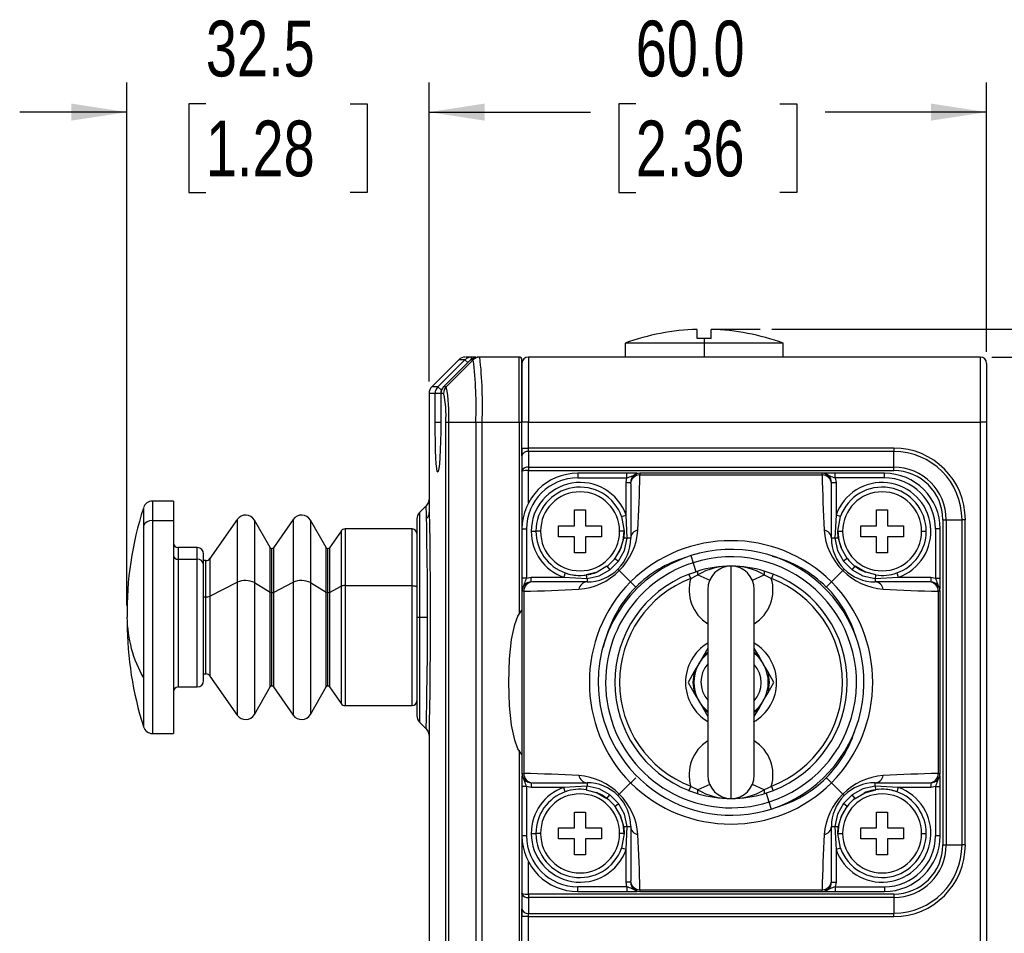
# Model space of a CAD drawing. Header units: millimetres. Extents: x 0 to 864, y 0 to 559.
# Tile 8 of 12: x 448 to 554, y 345 to 443. Entities that reach past the tile are written whole.
import ezdxf

# ---------------------------------------------------------------- set-up
doc = ezdxf.new("R2010")
doc.units = ezdxf.units.MM
doc.layers.add('DIMENSIONS', color=140, linetype='Continuous')
doc.styles.add('SLDTEXTSTYLE0', font='TXT', dxfattribs={"width": 0.75})
doc.dimstyles.new('SLDDIMSTYLE2', dxfattribs={"dimtxt": 6, "dimasz": 6, "dimexe": 0, "dimexo": 0.0625, "dimgap": 1.5, "dimtad": 0, "dimtih": 1, "dimtoh": 1, "dimdec": 1, "dimrnd": 1e-09, "dimzin": 4, "dimdsep": 46, "dimtxsty": 'SLDTEXTSTYLE0', "dimsah": 1, "dimcen": 0.09, "dimadec": 0, "dimazin": 1, "dimtfac": 1, "dimtdec": 1, "dimtofl": 0, "dimtmove": 0, "dimatfit": 3, "dimfxl": 0, "dimfrac": 2, "dimtolj": 1, "dimtzin": 12, "dimarcsym": 0})
doc.dimstyles.new('SLDDIMSTYLE3', dxfattribs={"dimtxt": 6, "dimasz": 6, "dimexe": 0, "dimexo": 0.0625, "dimgap": 1.5, "dimtad": 0, "dimtih": 1, "dimtoh": 1, "dimdec": 1, "dimrnd": 1e-09, "dimzin": 12, "dimdsep": 46, "dimtxsty": 'SLDTEXTSTYLE0', "dimsah": 1, "dimcen": 0.09, "dimadec": 0, "dimazin": 3, "dimtfac": 1, "dimtdec": 1, "dimtmove": 0, "dimatfit": 0, "dimfxl": 0, "dimfrac": 2, "dimtolj": 1, "dimtzin": 12, "dimarcsym": 0})

# ---------------------------------------------------------------- blocks, each defined once
blk = doc.blocks.new('_D_6')
at = {"layer": 'DIMENSIONS'}
for p, q in [((529.31, 409.87), (631.59, 409.87)), ((628.42, 409.87), (628.42, 363.23)), ((620.66, 354.25), (618.83, 354.25)), ((618.83, 354.25), (618.83, 344.73)), ((636.18, 354.25), (638.01, 354.25)), ((638.01, 354.25), (638.01, 344.73)), ((618.83, 344.73), (620.66, 344.73)), ((638.01, 344.73), (636.18, 344.73)), ((628.42, 296.88), (628.42, 343.51)), ((552.99, 296.88), (631.59, 296.88))]:
    blk.add_line(p, q, dxfattribs=at)
for points in [[(628.42, 409.87), (627.5, 403.87), (629.34, 403.87)], [(628.42, 296.88), (629.34, 302.88), (627.5, 302.88)]]:
    blk.add_solid(points, dxfattribs=at)
at = {"layer": 'DIMENSIONS', "char_height": 6, "attachment_point": 1, "style": 'SLDTEXTSTYLE0'}
for s, insert in [('113.0', (618.44, 363.21)), ('4.45', (620.66, 352.46))]:
    blk.add_mtext(s, dxfattribs=dict(at, insert=insert))
blk = doc.blocks.new('_D_9')
at = {"layer": 'DIMENSIONS'}
for p, q in [((552.99, 406.88), (607.59, 406.88)), ((604.42, 406.88), (604.42, 361.74)), ((596.66, 352.76), (594.83, 352.76)), ((594.83, 352.76), (594.83, 343.24)), ((612.18, 352.76), (614.01, 352.76)), ((614.01, 352.76), (614.01, 343.24)), ((594.83, 343.24), (596.66, 343.24)), ((614.01, 343.24), (612.18, 343.24)), ((604.42, 296.88), (604.42, 342.02)), ((552.99, 296.88), (607.59, 296.88))]:
    blk.add_line(p, q, dxfattribs=at)
for points in [[(604.42, 406.88), (603.5, 400.88), (605.34, 400.88)], [(604.42, 296.88), (605.34, 302.88), (603.5, 302.88)]]:
    blk.add_solid(points, dxfattribs=at)
at = {"layer": 'DIMENSIONS', "char_height": 6, "attachment_point": 1, "style": 'SLDTEXTSTYLE0'}
for s, insert in [('110.0', (594.44, 361.71)), ('4.33', (596.66, 350.97))]:
    blk.add_mtext(s, dxfattribs=dict(at, insert=insert))
blk = doc.blocks.new('_D_10')
at = {"layer": 'DIMENSIONS'}
for p, q in [((492.42, 404.23), (492.42, 436.4)), ((552.42, 407.45), (552.42, 436.4)), ((514.66, 434.11), (512.83, 434.11)), ((512.83, 434.11), (512.83, 424.59)), ((530.17, 434.11), (532, 434.11)), ((532, 434.11), (532, 424.59)), ((492.42, 433.23), (509.78, 433.23)), ((552.42, 433.23), (535.05, 433.23)), ((512.83, 424.59), (514.66, 424.59)), ((532, 424.59), (530.17, 424.59))]:
    blk.add_line(p, q, dxfattribs=at)
for points in [[(492.42, 433.23), (498.42, 432.31), (498.42, 434.15)], [(552.42, 433.23), (546.42, 434.15), (546.42, 432.31)]]:
    blk.add_solid(points, dxfattribs=at)
at = {"layer": 'DIMENSIONS', "char_height": 6, "attachment_point": 1, "style": 'SLDTEXTSTYLE0'}
for s, insert in [('60.0', (514.66, 443.07)), ('2.36', (514.66, 432.32))]:
    blk.add_mtext(s, dxfattribs=dict(at, insert=insert))
blk = doc.blocks.new('_D_11')
at = {"layer": 'DIMENSIONS'}
for p, q in [((459.92, 380.15), (459.92, 436.4)), ((492.42, 404.23), (492.42, 436.4)), ((468.41, 434.11), (466.58, 434.11)), ((466.58, 434.11), (466.58, 424.59)), ((483.92, 434.11), (485.75, 434.11)), ((485.75, 434.11), (485.75, 424.59)), ((459.92, 433.23), (448.38, 433.23)), ((492.42, 433.23), (503.95, 433.23)), ((466.58, 424.59), (468.41, 424.59)), ((485.75, 424.59), (483.92, 424.59))]:
    blk.add_line(p, q, dxfattribs=at)
for points in [[(459.92, 433.23), (453.92, 434.15), (453.92, 432.31)], [(492.42, 433.23), (498.42, 432.31), (498.42, 434.15)]]:
    blk.add_solid(points, dxfattribs=at)
at = {"layer": 'DIMENSIONS', "char_height": 6, "attachment_point": 1, "style": 'SLDTEXTSTYLE0'}
for s, insert in [('32.5', (468.41, 443.07)), ('1.28', (468.41, 432.32))]:
    blk.add_mtext(s, dxfattribs=dict(at, insert=insert))

msp = doc.modelspace()

# ---------------------------------------------------------------- linework, layer by layer
at = {"color": 7, "linetype": 'Continuous', "lineweight": 25}
for p, q in [((521.27, 408.87), (521.27, 409.79)), ((522.77, 408.87), (522.77, 409.83)), ((513.52, 408.38), (513.52, 406.88)), ((522.02, 408.38), (513.52, 408.38)), ((522.02, 408.88), (521.27, 408.87)), ((522.02, 408.88), (522.02, 408.38)), ((522.77, 408.87), (522.02, 408.88)), ((530.52, 408.38), (522.02, 408.38)), ((522.02, 408.38), (522.02, 406.88)), ((530.52, 406.88), (530.52, 408.38)), ((497, 406.88), (496.4, 406.88)), ((497.51, 406.88), (497, 406.88)), ((497.22, 406.81), (497.61, 406.88)), ((497.89, 406.88), (497.61, 406.88)), ((502.12, 406.88), (497.89, 406.88)), ((502.12, 399.88), (502.12, 406.88)), ((503.12, 406.88), (503.12, 399.88)), ((551.72, 406.88), (503.12, 406.88)), ((551.72, 406.88), (551.72, 399.88)), ((495.62, 406.58), (492.71, 403.67)), ((493.37, 403.67), (496.29, 406.58)), ((496.9, 406.58), (493.98, 403.67)), ((494.28, 403.67), (497.18, 406.58)), ((496.9, 406.58), (497.22, 406.81)), ((497.18, 406.58), (496.9, 406.58)), ((502.42, 399.88), (502.42, 406.58)), ((502.42, 406.18), (502.42, 399.88)), ((552.42, 406.18), (552.42, 399.88)), ((494.28, 403.67), (493.98, 403.67)), ((492.42, 402.96), (492.42, 391.53)), ((493.08, 399.88), (493.08, 402.96)), ((493.69, 402.96), (493.69, 399.88)), ((493.69, 402.96), (493.69, 399.88)), ((493.99, 402.96), (493.69, 402.96)), ((494.22, 303.87), (494.22, 399.88)), ((494.54, 399.88), (497.45, 399.88)), ((494.54, 303.88), (494.54, 399.88)), ((497.45, 399.88), (497.45, 303.88)), ((497.45, 399.88), (498.13, 399.88)), ((498.13, 303.88), (498.13, 399.88)), ((498.13, 399.88), (502.12, 399.88)), ((502.12, 399.88), (502.42, 399.88)), ((503.12, 399.88), (502.42, 399.88)), ((502.42, 396.24), (502.42, 399.88)), ((503.12, 399.88), (551.72, 399.88)), ((503.12, 397.08), (503.12, 399.88)), ((552.42, 399.88), (551.72, 399.88)), ((551.72, 399.88), (551.72, 303.88)), ((552.42, 399.88), (552.42, 303.88)), ((502.42, 397.08), (503.12, 397.08)), ((502.42, 396.24), (502.42, 394.59)), ((503.12, 396.73), (503.12, 397.08)), ((542.42, 397.08), (503.12, 397.08)), ((503.12, 396.73), (503.12, 395.02)), ((542.42, 396.73), (503.12, 396.73)), ((542.42, 397.08), (542.42, 396.73)), ((542.42, 395.02), (542.42, 396.73)), ((502.42, 394.59), (502.44, 394.69)), ((502.44, 394.61), (502.42, 394.59)), ((502.42, 394.59), (502.42, 388.38)), ((503.12, 395.02), (503.12, 394.67)), ((503.12, 395.02), (542.42, 395.02)), ((503.12, 394.67), (542.42, 394.67)), ((508.42, 394.38), (508.42, 393.88)), ((513.7, 394.38), (508.42, 394.38)), ((513.7, 393.88), (513.7, 394.38)), ((514.82, 394.38), (513.7, 394.38)), ((515.12, 394.38), (515.11, 394.18)), ((534.72, 394.18), (515.11, 394.18)), ((534.72, 394.38), (515.12, 394.38)), ((534.72, 394.18), (534.72, 394.38)), ((536.13, 394.38), (534.72, 394.38)), ((536.13, 393.88), (536.13, 394.38)), ((541.42, 394.38), (536.13, 394.38)), ((541.42, 393.88), (541.42, 394.38)), ((542.42, 394.67), (542.42, 395.02)), ((508.42, 393.88), (513.7, 393.88)), ((513.62, 393.38), (513.7, 393.88)), ((513.62, 393.38), (514.12, 393.38)), ((513.62, 389.88), (513.62, 393.38)), ((514.12, 393.25), (514.12, 387.38)), ((535.72, 393.38), (536.22, 393.38)), ((535.72, 387.38), (535.72, 393.25)), ((536.13, 393.88), (536.22, 393.38)), ((541.42, 393.88), (536.13, 393.88)), ((536.22, 393.38), (536.22, 389.88)), ((464.92, 391.38), (462.65, 391.38)), ((464.92, 391.38), (464.92, 389.29)), ((492.11, 390.88), (491.41, 390.17)), ((508.07, 390.43), (509.27, 390.43)), ((508.07, 388.73), (508.07, 390.43)), ((509.27, 390.43), (509.27, 388.73)), ((513.14, 389.71), (513.62, 389.88)), ((513.74, 387.38), (513.62, 389.88)), ((536.22, 389.88), (536.09, 387.38)), ((536.69, 389.71), (536.22, 389.88)), ((540.57, 388.73), (540.57, 390.43)), ((540.57, 390.43), (541.77, 390.43)), ((541.77, 390.43), (541.77, 388.73)), ((462.65, 389.29), (464.92, 389.29)), ((464.92, 389.29), (464.92, 366.38)), ((471.78, 389.41), (468.83, 385.19)), ((475.34, 386.38), (473.64, 389.33)), ((477.81, 389.41), (475.68, 386.36)), ((481.37, 386.38), (479.66, 389.33)), ((491.12, 389.46), (491.12, 378.88)), ((513.14, 389.71), (513.42, 388.13)), ((536.42, 388.13), (536.69, 389.71)), ((547.71, 389.38), (547.71, 354.38)), ((547.71, 389.38), (548.06, 389.38)), ((548.06, 389.38), (548.06, 354.38)), ((548.06, 389.38), (549.77, 389.38)), ((549.77, 354.38), (549.77, 389.38)), ((550.12, 389.38), (549.77, 389.38)), ((550.12, 354.38), (550.12, 389.38)), ((461.69, 388.7), (461.69, 372.35)), ((482.97, 388.16), (481.7, 386.36)), ((490.62, 388.38), (483.38, 388.38)), ((502.42, 388.38), (502.92, 388.38)), ((502.42, 388.38), (502.42, 383.09)), ((502.92, 388.38), (502.92, 383.09)), ((503.42, 388.13), (503.92, 388.13)), ((506.37, 388.73), (508.07, 388.73)), ((506.37, 387.53), (506.37, 388.73)), ((509.27, 388.73), (510.97, 388.73)), ((510.97, 388.73), (510.97, 387.53)), ((513.42, 388.13), (513.37, 387.45)), ((536.46, 387.45), (536.42, 388.13)), ((538.87, 388.73), (540.57, 388.73)), ((538.87, 387.53), (538.87, 388.73)), ((541.77, 388.73), (543.47, 388.73)), ((543.47, 388.73), (543.47, 387.53)), ((546.92, 388.38), (546.92, 383.09)), ((547.42, 388.38), (546.92, 388.38)), ((547.42, 383.09), (547.42, 388.38)), ((508.07, 387.53), (506.37, 387.53)), ((508.07, 385.83), (508.07, 387.53)), ((509.27, 387.53), (509.27, 385.83)), ((510.97, 387.53), (509.27, 387.53)), ((514.12, 387.38), (513.74, 387.38)), ((536.09, 387.38), (535.72, 387.38)), ((540.57, 387.53), (538.87, 387.53)), ((540.57, 385.83), (540.57, 387.53)), ((541.77, 387.53), (541.77, 385.83)), ((543.47, 387.53), (541.77, 387.53)), ((467.47, 386.38), (465.42, 386.38)), ((468.17, 384.54), (468.17, 385.68)), ((509.27, 385.83), (508.07, 385.83)), ((541.77, 385.83), (540.57, 385.83)), ((465.42, 385.12), (467.47, 385.12)), ((468.42, 384.98), (468.17, 384.98)), ((511.88, 383.98), (512.82, 384.91)), ((512.42, 385.22), (512.82, 384.91)), ((537.41, 385.22), (537.01, 384.91)), ((537.01, 384.91), (537.95, 383.98)), ((468.17, 372.08), (468.17, 384.54)), ((507.08, 383.65), (506.92, 383.18)), ((511.57, 384.37), (511.88, 383.98)), ((512.88, 383.91), (514.1, 382.7)), ((520.39, 383.53), (521.34, 383.85)), ((520.58, 383.06), (520.39, 383.53)), ((524.92, 359.38), (524.92, 384.38)), ((529.44, 383.53), (528.49, 383.85)), ((529.44, 383.53), (529.26, 383.06)), ((536.95, 383.91), (535.73, 382.7)), ((537.95, 383.98), (538.26, 384.37)), ((542.75, 383.65), (542.91, 383.18)), ((468.83, 381.14), (471.78, 382.66)), ((473.64, 382.63), (475.34, 381.57)), ((475.68, 381.56), (477.81, 382.66)), ((479.66, 382.63), (481.37, 381.57)), ((502.92, 383.09), (502.42, 383.09)), ((502.42, 383.09), (502.42, 381.68)), ((502.92, 383.09), (503.42, 383.18)), ((503.42, 382.68), (503.42, 383.18)), ((503.42, 383.18), (506.92, 383.18)), ((509.42, 382.68), (503.54, 382.68)), ((506.92, 383.18), (509.42, 383.05)), ((509.42, 383.05), (509.42, 382.68)), ((520.58, 383.06), (521.34, 383.44)), ((521.34, 383.44), (522.62, 382.88)), ((527.21, 382.88), (528.49, 383.44)), ((528.49, 383.44), (529.26, 383.06)), ((540.42, 383.05), (542.91, 383.18)), ((540.42, 383.05), (540.42, 382.68)), ((546.29, 382.68), (540.42, 382.68)), ((542.91, 383.18), (546.42, 383.18)), ((546.42, 383.18), (546.42, 382.68)), ((546.42, 383.18), (546.92, 383.09)), ((546.92, 383.09), (547.42, 383.09)), ((547.42, 381.97), (547.42, 383.09)), ((481.7, 381.56), (482.97, 382.21)), ((483.38, 382.29), (490.62, 382.29)), ((502.42, 381.68), (502.42, 362.08)), ((502.61, 381.68), (502.42, 381.68)), ((502.61, 381.68), (502.61, 362.07)), ((522.42, 381.88), (522.42, 361.88)), ((527.42, 361.88), (527.42, 381.88)), ((547.22, 381.68), (547.22, 362.07)), ((547.42, 381.68), (547.22, 381.68)), ((547.42, 362.08), (547.42, 381.68)), ((491.12, 378.88), (491.41, 378.88)), ((491.12, 378.88), (491.12, 368.29)), ((491.41, 378.88), (492.26, 378.88)), ((522.42, 375.55), (521.94, 374.73)), ((527.89, 374.73), (527.42, 375.55)), ((521.94, 374.73), (521.45, 373.88)), ((528.38, 373.88), (527.89, 374.73)), ((520.96, 373.03), (520.3, 371.88)), ((521.45, 373.88), (520.96, 373.03)), ((528.87, 373.03), (528.38, 373.88)), ((529.53, 371.88), (528.87, 373.03)), ((468.17, 372.78), (468.42, 372.78)), ((468.83, 372.56), (471.78, 368.35)), ((520.3, 371.88), (520.96, 370.73)), ((528.87, 370.73), (529.53, 371.88)), ((465.42, 371.38), (467.47, 371.38)), ((473.64, 368.43), (475.34, 371.38)), ((475.68, 371.39), (477.81, 368.35)), ((479.66, 368.43), (481.37, 371.38)), ((481.7, 371.39), (482.97, 369.59)), ((520.96, 370.73), (521.45, 369.88)), ((521.45, 369.88), (521.94, 369.03)), ((527.89, 369.03), (528.38, 369.88)), ((528.38, 369.88), (528.87, 370.73)), ((483.38, 369.38), (490.62, 369.38)), ((521.94, 369.03), (522.42, 368.21)), ((527.42, 368.21), (527.89, 369.03)), ((491.41, 367.58), (492.11, 366.88)), ((462.65, 366.38), (464.92, 366.38)), ((492.42, 366.22), (492.42, 338.94)), ((502.42, 362.08), (502.61, 362.07)), ((502.42, 361.78), (502.42, 360.66)), ((547.22, 362.07), (547.42, 362.08)), ((547.42, 360.66), (547.42, 361.78)), ((502.92, 360.66), (502.42, 360.66)), ((502.42, 360.66), (502.42, 355.38)), ((503.42, 360.58), (502.92, 360.66)), ((502.92, 360.66), (502.92, 355.38)), ((503.42, 361.08), (503.42, 360.58)), ((506.92, 360.58), (503.42, 360.58)), ((503.54, 361.08), (509.42, 361.08)), ((509.42, 360.7), (506.92, 360.58)), ((507.08, 360.11), (506.92, 360.58)), ((509.42, 361.08), (509.42, 360.7)), ((514.1, 361.06), (512.88, 359.85)), ((520.39, 360.22), (520.58, 360.69)), ((521.34, 359.9), (520.39, 360.22)), ((521.34, 360.32), (520.58, 360.69)), ((522.62, 360.88), (521.34, 360.32)), ((528.49, 360.32), (527.21, 360.88)), ((529.26, 360.69), (528.49, 360.32)), ((529.44, 360.22), (528.49, 359.9)), ((529.26, 360.69), (529.44, 360.22)), ((535.73, 361.06), (536.95, 359.85)), ((540.42, 361.08), (546.29, 361.08)), ((540.42, 360.7), (540.42, 361.08)), ((542.91, 360.58), (540.42, 360.7)), ((542.91, 360.58), (542.75, 360.11)), ((546.42, 360.58), (542.91, 360.58)), ((546.42, 361.08), (546.42, 360.58)), ((546.92, 360.66), (546.42, 360.58)), ((546.92, 360.66), (547.42, 360.66)), ((546.92, 360.66), (546.92, 355.38)), ((547.42, 355.38), (547.42, 360.66)), ((511.57, 359.38), (511.88, 359.78)), ((512.82, 358.84), (511.88, 359.78)), ((537.95, 359.78), (537.01, 358.84)), ((538.26, 359.38), (537.95, 359.78)), ((512.42, 358.53), (512.82, 358.84)), ((537.41, 358.53), (537.01, 358.84)), ((508.07, 357.93), (509.27, 357.93)), ((508.07, 356.23), (508.07, 357.93)), ((509.27, 357.93), (509.27, 356.23)), ((540.57, 357.93), (541.77, 357.93)), ((540.57, 356.23), (540.57, 357.93)), ((541.77, 357.93), (541.77, 356.23)), ((506.37, 356.23), (508.07, 356.23)), ((506.37, 355.03), (506.37, 356.23)), ((509.27, 356.23), (510.97, 356.23)), ((510.97, 356.23), (510.97, 355.03)), ((513.37, 356.31), (513.42, 355.63)), ((513.62, 353.88), (513.74, 356.38)), ((513.74, 356.38), (514.12, 356.38)), ((514.12, 356.38), (514.12, 350.51)), ((535.72, 350.51), (535.72, 356.38)), ((535.72, 356.38), (536.09, 356.38)), ((536.09, 356.38), (536.22, 353.88)), ((536.42, 355.63), (536.46, 356.31)), ((538.87, 356.23), (540.57, 356.23)), ((538.87, 355.03), (538.87, 356.23)), ((541.77, 356.23), (543.47, 356.23)), ((543.47, 356.23), (543.47, 355.03)), ((502.42, 355.38), (502.42, 349.17)), ((502.92, 355.38), (502.42, 355.38)), ((503.42, 355.63), (503.92, 355.63)), ((508.07, 355.03), (506.37, 355.03)), ((508.07, 353.33), (508.07, 355.03)), ((509.27, 355.03), (509.27, 353.33)), ((510.97, 355.03), (509.27, 355.03)), ((513.42, 355.63), (513.14, 354.04)), ((536.69, 354.04), (536.42, 355.63)), ((540.57, 355.03), (538.87, 355.03)), ((540.57, 353.33), (540.57, 355.03)), ((543.47, 355.03), (541.77, 355.03)), ((541.77, 355.03), (541.77, 353.33)), ((547.42, 355.38), (546.92, 355.38)), ((513.62, 353.88), (513.14, 354.04)), ((513.62, 350.38), (513.62, 353.88)), ((536.69, 354.04), (536.22, 353.88)), ((536.22, 353.88), (536.22, 350.38)), ((547.71, 354.38), (548.06, 354.38)), ((548.06, 354.38), (549.77, 354.38)), ((550.12, 354.38), (549.77, 354.38)), ((509.27, 353.33), (508.07, 353.33)), ((541.77, 353.33), (540.57, 353.33)), ((513.7, 349.88), (508.42, 349.88)), ((508.42, 349.38), (508.42, 349.88)), ((513.7, 349.88), (513.62, 350.38)), ((514.12, 350.38), (513.62, 350.38)), ((513.7, 349.88), (513.7, 349.38)), ((535.72, 350.38), (536.22, 350.38)), ((536.22, 350.38), (536.13, 349.88)), ((536.13, 349.88), (536.13, 349.38)), ((536.13, 349.88), (541.42, 349.88)), ((541.42, 349.88), (541.42, 349.38)), ((502.42, 349.17), (502.44, 349.15)), ((502.44, 349.06), (502.42, 349.17)), ((502.42, 349.17), (502.42, 347.52)), ((542.42, 349.08), (503.12, 349.08)), ((503.12, 349.08), (503.12, 348.73)), ((542.42, 348.73), (503.12, 348.73)), ((503.12, 348.73), (503.12, 347.02)), ((508.42, 349.38), (513.7, 349.38)), ((513.7, 349.38), (514.82, 349.38)), ((515.11, 349.57), (534.72, 349.57)), ((515.11, 349.57), (515.12, 349.38)), ((515.12, 349.38), (534.72, 349.38)), ((534.72, 349.38), (534.72, 349.57)), ((534.72, 349.38), (536.13, 349.38)), ((536.13, 349.38), (541.42, 349.38)), ((542.42, 349.08), (542.42, 348.73)), ((542.42, 348.73), (542.42, 347.02)), ((502.42, 303.88), (502.42, 347.52)), ((503.12, 346.67), (502.42, 346.67)), ((503.12, 347.02), (542.42, 347.02)), ((503.12, 346.67), (503.12, 347.02)), ((503.12, 346.67), (542.42, 346.67)), ((503.12, 303.88), (503.12, 346.67)), ((542.42, 346.67), (542.42, 347.02))]:
    msp.add_line(p, q, dxfattribs=at)
at = {"color": 8, "linetype": 'Continuous', "lineweight": 25}
for p, q in [((497, 406.56), (497, 406.88)), ((496.29, 406.58), (495.62, 406.58)), ((496.59, 406.29), (496.29, 406.58)), ((493.37, 403.67), (492.71, 403.67)), ((493.75, 403.3), (493.37, 403.67)), ((493.98, 403.67), (493.98, 403.67)), ((493.08, 402.96), (492.42, 402.96)), ((493.69, 402.96), (493.08, 402.96)), ((493.69, 402.96), (493.69, 402.96)), ((493.08, 399.88), (493.69, 399.88)), ((493.69, 399.88), (493.69, 399.88)), ((502.12, 399.88), (502.12, 379.2)), ((503.12, 391.19), (503.12, 394.67)), ((462.65, 391.38), (462.65, 389.29)), ((461.69, 390.67), (461.69, 388.7)), ((491.41, 390.17), (491.41, 378.88)), ((462.65, 389.29), (462.65, 366.38)), ((471.78, 389.41), (471.78, 382.66)), ((473.64, 389.33), (473.64, 382.63)), ((477.81, 389.41), (477.81, 382.66)), ((479.66, 389.33), (479.66, 382.63)), ((482.97, 388.16), (482.97, 382.21)), ((483.38, 388.38), (483.38, 382.29)), ((490.62, 382.29), (490.62, 388.38)), ((504.42, 388.13), (503.92, 388.13)), ((513.42, 388.13), (512.92, 388.13)), ((536.42, 388.13), (536.92, 388.13)), ((545.42, 388.13), (545.92, 388.13)), ((465.42, 386.38), (465.42, 385.12)), ((467.47, 385.12), (467.47, 386.38)), ((475.34, 381.57), (475.34, 386.38)), ((475.51, 381.53), (475.51, 386.28)), ((475.68, 386.36), (475.68, 381.56)), ((481.37, 381.57), (481.37, 386.38)), ((481.54, 381.53), (481.54, 386.28)), ((481.7, 386.36), (481.7, 381.56)), ((465.42, 385.12), (465.42, 371.38)), ((467.47, 371.38), (467.47, 385.12)), ((468.42, 381.07), (468.42, 384.98)), ((468.83, 385.19), (468.83, 381.14)), ((520.59, 385.51), (520.83, 384.75)), ((520.83, 384.75), (521.13, 383.78)), ((471.78, 382.66), (471.78, 368.35)), ((473.64, 382.63), (473.64, 368.43)), ((477.81, 382.66), (477.81, 368.35)), ((479.66, 382.63), (479.66, 368.43)), ((475.34, 371.38), (475.34, 381.57)), ((475.51, 371.48), (475.51, 381.53)), ((475.68, 381.56), (475.68, 371.39)), ((481.37, 371.38), (481.37, 381.57)), ((481.54, 371.48), (481.54, 381.53)), ((481.7, 381.56), (481.7, 371.39)), ((482.97, 382.21), (482.97, 369.59)), ((483.38, 382.29), (483.38, 369.38)), ((490.62, 369.38), (490.62, 382.29)), ((468.17, 381.07), (468.42, 381.07)), ((468.42, 372.78), (468.42, 381.07)), ((468.83, 381.14), (468.83, 372.56)), ((491.41, 378.88), (491.41, 367.58)), ((522.42, 375.1), (521.94, 374.73)), ((527.89, 374.73), (527.42, 375.1)), ((461.69, 372.35), (461.69, 367.08)), ((521.94, 369.03), (522.42, 368.66)), ((527.42, 368.66), (527.89, 369.03)), ((502.12, 364.56), (502.12, 303.88)), ((528.7, 359.97), (529, 359.01)), ((529, 359.01), (529.24, 358.25)), ((504.42, 355.63), (503.92, 355.63)), ((513.42, 355.63), (512.92, 355.63)), ((536.42, 355.63), (536.92, 355.63)), ((545.42, 355.63), (545.92, 355.63)), ((503.12, 349.08), (503.12, 352.56))]:
    msp.add_line(p, q, dxfattribs=at)
at = {"color": 7, "linetype": 'Continuous', "lineweight": 25, "flags": 128}
for points in [[(493.69, 399.88), (493.68, 398.82), (493.66, 397.81), (493.63, 396.88), (493.59, 396.06), (493.54, 395.39), (493.48, 394.89), (493.42, 394.58), (493.36, 394.48), (493.3, 394.58), (493.25, 394.89), (493.2, 395.38), (493.16, 396.05), (493.12, 396.87), (493.1, 397.81), (493.09, 398.82), (493.08, 399.88)], [(502.42, 397.08), (502.42, 396.63), (502.42, 396.42), (502.42, 396.41), (502.42, 396.32), (502.42, 396.24)], [(514.35, 394.01), (514.34, 394.01), (514.19, 393.75)], [(535.65, 393.75), (535.49, 394.01), (535.49, 394.01)], [(492.42, 391.59), (492.34, 391.21), (492.12, 390.88)], [(492.26, 378.88), (492.26, 380.37), (492.25, 381.93), (492.25, 382.56), (492.24, 383.2), (492.24, 383.84), (492.23, 384.48), (492.22, 385.11), (492.21, 385.79), (492.2, 386.66), (492.19, 387.64), (492.17, 388.78), (492.15, 389.52)], [(513.24, 386.83), (513.31, 387.14), (513.42, 388.13)], [(536.42, 388.13), (536.52, 387.14), (536.79, 386.28)], [(513.37, 387.45), (513.04, 386.27), (512.42, 385.22)], [(512.82, 384.91), (513.45, 386.07), (513.74, 387.38)], [(536.09, 387.38), (536.38, 386.07), (537.01, 384.91)], [(537.41, 385.22), (536.79, 386.28), (536.46, 387.45)], [(511.57, 384.37), (510.52, 383.75), (509.34, 383.43)], [(509.42, 383.05), (510.72, 383.34), (511.88, 383.98)], [(512.74, 384.05), (512.78, 384.02), (512.88, 383.91)], [(537.09, 384.05), (537.05, 384.01), (536.95, 383.91)], [(537.95, 383.98), (539.11, 383.34), (540.42, 383.05)], [(540.49, 383.43), (539.31, 383.76), (538.26, 384.37)], [(538.26, 384.37), (538.79, 384.01), (539.4, 383.72)], [(503.05, 382.61), (502.79, 382.45), (502.78, 382.45)], [(490.62, 382.29), (490.71, 382.28), (490.81, 382.27), (490.89, 382.26), (490.97, 382.23), (491.03, 382.21), (491.08, 382.18), (491.11, 382.14), (491.12, 382.11)], [(501.02, 371.88), (501.08, 374.41), (501.29, 376.49), (501.64, 378.1), (501.99, 379.01), (502.42, 379.65)], [(520.96, 373.03), (520.8, 371.88), (520.96, 370.73)], [(528.87, 373.03), (529.03, 371.88), (528.87, 370.73)], [(502.42, 364.11), (501.99, 364.74), (501.64, 365.65), (501.29, 367.27), (501.08, 369.34), (501.02, 371.88)], [(492.12, 366.87), (492.34, 366.55), (492.42, 366.16)], [(502.78, 361.31), (502.79, 361.3), (503.05, 361.15)], [(546.78, 361.15), (547.05, 361.3), (547.05, 361.3)], [(509.34, 360.33), (510.52, 360), (511.57, 359.38)], [(511.88, 359.78), (510.72, 360.41), (509.42, 360.7)], [(540.42, 360.7), (539.11, 360.41), (537.95, 359.78)], [(538.26, 359.38), (539.32, 360), (540.49, 360.33)], [(511.57, 359.38), (511.04, 359.74), (510.43, 360.04)], [(512.74, 359.7), (512.78, 359.74), (512.88, 359.85)], [(537.09, 359.7), (537.05, 359.74), (536.95, 359.85)], [(512.42, 358.53), (513.04, 357.48), (513.37, 356.31)], [(513.74, 356.38), (513.45, 357.68), (512.82, 358.84)], [(537.01, 358.84), (536.38, 357.68), (536.09, 356.38)], [(536.46, 356.31), (536.79, 357.49), (537.41, 358.53)], [(513.42, 355.63), (513.31, 356.61), (513.04, 357.48)], [(536.6, 356.92), (536.52, 356.61), (536.42, 355.63)], [(514.19, 350.01), (514.34, 349.75), (514.34, 349.75)], [(502.42, 347.52), (502.42, 347.13), (502.42, 346.91), (502.42, 346.89), (502.42, 346.79), (502.42, 346.67)]]:
    msp.add_lwpolyline(points, dxfattribs=at)
at = {"color": 8, "linetype": 'Continuous', "lineweight": 25, "flags": 128}
for points in [[(492.42, 391.53), (492.42, 391.54), (492.43, 391.08), (492.45, 390.15)], [(492.45, 390.15), (492.47, 388.78), (492.5, 387.03), (492.52, 384.97), (492.54, 382.67), (492.55, 380.22), (492.55, 377.71), (492.54, 375.26), (492.52, 372.94), (492.5, 370.86), (492.47, 369.09), (492.45, 367.69), (492.43, 366.73), (492.42, 366.23), (492.42, 366.22)], [(492.12, 366.89), (492.12, 366.88), (492.13, 367.01), (492.13, 367.35), (492.14, 367.59), (492.14, 367.86), (492.15, 368.19), (492.16, 368.58), (492.17, 369.28), (492.19, 370.48), (492.2, 371.22), (492.21, 371.89), (492.22, 372.47), (492.23, 372.95), (492.24, 374.41), (492.25, 375.81), (492.26, 377.33), (492.26, 378.88)]]:
    msp.add_lwpolyline(points, dxfattribs=at)
at = {"color": 7, "linetype": 'Continuous', "lineweight": 25}
for centre, radius, start, end in [((522.02, 385.04), 24.83, 91.7268, 110.016), ((522.02, 385.04), 24.83, 69.984, 88.2635), ((496.33, 405.88), 1, 90, 135), ((497, 405.88), 0.998, 90.0056, 135.0401), ((497.89, 405.88), 1, 90.0282, 134.9939), ((452.69, 401.81), 45.48, 357.5604, 6.3922), ((502.12, 406.58), 0.3, 0, 90), ((503.12, 406.18), 0.7, 90, 180), ((551.72, 406.18), 0.7, 0, 90), ((456.1, 401.57), 41.39, 357.6529, 6.9553), ((493.42, 402.96), 1, 135, 180), ((494.08, 402.96), 1, 135.0397, 180.0055), ((494.69, 402.96), 1, 134.9387, 180), ((494.69, 402.96), 1, 135.0761, 180.0106), ((494.99, 402.96), 1, 135.0925, 180.0147), ((479.28, 400.73), 15.28, 356.8044, 11.0971), ((483.12, 400.58), 11.13, 356.3894, 12.3618), ((494.56, 422.79), 22.92, 269.1552, 269.9507), ((503.03, 396.11), 0.625, 81.9505, 168.5782), ((542.42, 389.38), 7.71, 0, 90), ((542.42, 389.38), 7.35, 0, 90), ((508.42, 388.38), 6, 90, 180), ((515.12, 393.38), 1, 90, 180), ((515.08, 393.22), 0.969, 88.3823, 178.0431), ((515.11, 393.39), 0.986, 89.6088, 140.6942), ((343.38, 397.6), 171.77, 356.8796, 358.8614), ((534.72, 393.38), 1, 0, 90), ((534.72, 393.38), 0.99, 39.1739, 90.3302), ((706.46, 397.6), 171.77, 181.1386, 183.1204), ((534.75, 393.22), 0.969, 1.9569, 91.6177), ((541.42, 388.38), 6, 0, 90), ((542.42, 389.38), 5.65, 0, 90), ((542.42, 389.38), 5.29, 0, 90), ((508.42, 388.38), 5.5, 90, 180), ((508.67, 388.13), 5.25, 19.463, 180), ((541.17, 388.13), 5.25, 289.463, 160.537), ((541.42, 388.38), 5.5, 360, 90), ((508.67, 388.13), 4.75, 19.463, 180), ((508.67, 388.13), 4.25, 0, 180), ((541.17, 388.13), 4.75, 0, 160.537), ((541.17, 388.13), 4.25, 0, 180), ((462.65, 390.38), 1, 90, 162.8784), ((495.76, 379.55), 35.83, 161.9946, 181.0726), ((472.69, 388.78), 1.1, 30, 145), ((478.71, 388.78), 1.1, 30, 145), ((492.12, 389.46), 1, 135, 180), ((491.6, 390.16), 0.846, 310.8331, 358.9822), ((462.6, 388.3), 0.995, 87.277, 155.9057), ((483.38, 387.88), 0.5, 90, 145), ((490.62, 387.88), 0.5, 0, 90), ((508.67, 388.13), 5.25, 180, 250.537), ((508.67, 388.13), 4.75, 180, 250.537), ((508.67, 388.13), 4.25, 180, 0), ((508.15, 388.73), 6.76, 314.4722, 355.8758), ((515.04, 387.34), 0.922, 99.0909, 177.5136), ((541.65, 388.72), 6.73, 184.0146, 225.6377), ((534.79, 387.34), 0.922, 2.4864, 80.9091), ((541.17, 388.13), 4.25, 180, 0), ((541.17, 388.13), 4.75, 289.463, 0), ((465.42, 386.88), 0.5, 180, 270), ((509.42, 387.38), 4.7, 315, 360), ((514, 389.73), 2.36, 254.5319, 263.718), ((524.92, 371.68), 15.44, 45.5177, 134.4823), ((540.42, 387.38), 4.7, 180, 225), ((535.83, 389.73), 2.36, 276.282, 285.4681), ((467.47, 385.68), 0.7, 360, 90), ((475.51, 386.48), 0.2, 210, 270), ((475.51, 386.48), 0.2, 270, 325), ((481.54, 386.48), 0.2, 210, 270), ((481.54, 386.48), 0.2, 270, 325), ((508.67, 388.13), 4.75, 322.2659, 339.3132), ((524.92, 371.88), 14.3, 287.6199, 107.6199), ((465.38, 385.59), 0.464, 185.6826, 274.7311), ((467.52, 384.48), 0.65, 5.6826, 94.7311), ((468.42, 385.48), 0.5, 270, 325), ((524.92, 371.88), 14.3, 107.6199, 180), ((524.92, 371.88), 13.5, 107.6199, 287.6199), ((508.67, 388.13), 4.75, 307.7341, 322.2659), ((524.92, 371.88), 13.5, 287.6199, 107.6199), ((541.17, 388.13), 4.75, 217.7341, 232.2659), ((508.67, 388.13), 4.75, 250.537, 278.2132), ((508.67, 388.13), 4.75, 250.537, 269.608), ((508.07, 388.61), 6.73, 274.0146, 315.6377), ((508.67, 388.13), 4.75, 273.8426, 294.0606), ((509.42, 387.38), 4.7, 270, 315), ((524.92, 371.88), 12.5, 111.2051, 248.7949), ((521.79, 383.65), 0.495, 155.646, 205.6769), ((524.7, 377.97), 6.41, 88.0336, 121.4966), ((524.92, 371.88), 12.5, 90, 106.6248), ((524.92, 381.88), 2.5, 90, 180), ((524.92, 381.88), 2.5, 0, 90), ((525.14, 377.97), 6.41, 58.5041, 91.9657), ((524.92, 371.88), 12.5, 73.3752, 90), ((528.04, 383.65), 0.495, 334.3231, 24.354), ((524.92, 371.88), 12.5, 291.2051, 68.7949), ((541.77, 388.65), 6.76, 224.4722, 265.8758), ((540.42, 387.38), 4.7, 225, 270), ((541.17, 388.13), 4.75, 261.7868, 289.463), ((472.68, 380.49), 2.34, 65.765, 112.4397), ((478.7, 380.49), 2.34, 65.765, 112.4397), ((503.42, 381.68), 1, 90, 180), ((503.58, 381.71), 0.969, 91.9569, 181.6177), ((509.46, 381.76), 0.922, 92.4864, 170.9091), ((507.07, 382.8), 2.36, 6.282, 15.4681), ((525.11, 371.88), 15.44, 135.5177, 224.4823), ((524.92, 371.88), 12, 111.2051, 248.7949), ((314.46, 182.49), 282.73, 44.9189, 45.0813), ((524.92, 371.88), 12, 291.2051, 68.7949), ((735.5, 182.36), 282.92, 134.9188, 135.0811), ((524.72, 371.88), 15.44, 315.5177, 44.4823), ((542.77, 382.8), 2.36, 164.5319, 173.718), ((540.38, 381.76), 0.922, 9.0909, 87.5136), ((546.25, 381.71), 0.969, 358.3823, 88.0431), ((546.42, 381.68), 1, 0, 90), ((475.5, 381.89), 0.357, 243.9488, 272.6396), ((475.53, 381.92), 0.384, 268.0533, 293.1105), ((481.52, 381.89), 0.357, 243.9488, 272.6396), ((481.55, 381.92), 0.384, 268.0533, 293.1105), ((483.34, 381.33), 0.96, 88.0533, 113.1105), ((503.41, 381.68), 0.99, 129.1739, 180.3302), ((499.2, 553.42), 171.77, 271.1386, 273.1204), ((550.64, 553.42), 171.77, 266.8796, 268.8614), ((468.45, 382.03), 0.96, 268.0533, 293.1105), ((473.28, 379.01), 13.36, 180.5604, 209.8783), ((497.34, 378.42), 37.4, 180.1506, 197.5667), ((524.92, 371.88), 4.9, 120.6774, 180), ((524.92, 371.88), 4.9, 0, 59.3226), ((524.92, 371.88), 4, 128.6822, 231.3178), ((524.92, 371.88), 4, 308.6822, 51.3178), ((467.47, 372.08), 0.7, 270, 0), ((468.42, 372.28), 0.5, 35, 90), ((524.92, 371.88), 14.3, 180, 287.6199), ((524.92, 371.88), 4.9, 180, 239.3226), ((524.92, 371.88), 4.9, 299.5888, 0), ((465.42, 370.88), 0.5, 90, 180), ((475.51, 371.28), 0.2, 90, 150), ((475.51, 371.28), 0.2, 35, 90), ((481.54, 371.28), 0.2, 90, 150), ((481.54, 371.28), 0.2, 35, 90), ((490.62, 369.88), 0.5, 270, 0), ((483.38, 369.88), 0.5, 215, 270), ((472.69, 368.98), 1.1, 215, 330), ((478.71, 368.98), 1.1, 215, 330), ((492.12, 368.29), 1, 180, 225), ((462.65, 367.38), 1, 197.1216, 270), ((503.4, 362.07), 0.986, 179.6088, 230.6942), ((503.42, 362.08), 1, 180, 270), ((499.2, 190.34), 171.77, 86.8796, 88.8614), ((503.58, 362.05), 0.969, 178.3823, 268.0431), ((508.06, 355.11), 6.76, 44.4722, 85.8758), ((509.46, 362), 0.922, 189.0909, 267.5136), ((314.33, 561.39), 282.92, 314.9188, 315.0811), ((524.92, 361.88), 2.5, 180, 270), ((524.92, 361.88), 2.5, 270, 0), ((335.4, 161.29), 282.92, 44.9188, 45.0811), ((541.76, 355.14), 6.73, 94.0146, 135.6377), ((540.38, 362), 0.922, 272.4864, 350.9091), ((550.64, 190.34), 171.77, 91.1386, 93.1204), ((546.25, 362.05), 0.969, 271.9569, 1.6177), ((546.42, 362.08), 1, 270, 0), ((546.42, 362.07), 0.99, 309.1739, 0.3302), ((508.67, 355.63), 5.25, 109.463, 180), ((508.67, 355.63), 4.75, 81.7868, 109.463), ((507.07, 360.96), 2.36, 344.5319, 353.718), ((509.42, 356.38), 4.7, 45, 90), ((524.92, 372.07), 15.44, 225.5177, 314.4823), ((521.79, 360.1), 0.495, 154.3231, 204.354), ((524.7, 365.79), 6.41, 238.5042, 271.9657), ((525.14, 365.79), 6.41, 268.0336, 301.4966), ((528.04, 360.1), 0.495, 335.646, 25.6769), ((541.17, 355.63), 5.25, 199.463, 70.537), ((540.42, 356.38), 4.7, 90, 135), ((541.17, 355.63), 4.75, 93.8426, 114.0606), ((542.77, 360.96), 2.36, 186.282, 195.4681), ((541.17, 355.63), 4.75, 70.537, 98.2132), ((541.17, 355.63), 4.75, 70.537, 89.608), ((508.67, 355.63), 4.75, 109.463, 180), ((508.67, 355.63), 4.25, 0, 180), ((508.67, 355.63), 4.75, 37.7341, 52.2659), ((509.42, 356.38), 4.7, 0, 45), ((508.18, 355.04), 6.73, 4.0146, 45.6377), ((524.92, 371.88), 12.5, 253.3752, 270), ((524.92, 371.88), 12.5, 270, 286.6248), ((541.68, 355.02), 6.76, 134.4722, 175.8758), ((540.42, 356.38), 4.7, 135, 180), ((541.17, 355.63), 4.25, 0, 180), ((541.17, 355.63), 4.75, 127.7341, 142.2659), ((541.17, 355.63), 4.75, 0, 70.537), ((541.17, 355.63), 4.75, 142.2659, 159.3132), ((514, 354.03), 2.36, 96.282, 105.4681), ((515.04, 356.42), 0.922, 182.4864, 260.9091), ((534.79, 356.42), 0.922, 279.0909, 357.5136), ((535.83, 354.03), 2.36, 74.5319, 83.718), ((508.42, 355.38), 6, 180, 270), ((508.42, 355.38), 5.5, 180, 270), ((508.67, 355.63), 5.25, 180, 340.537), ((508.67, 355.63), 4.75, 180, 340.537), ((508.67, 355.63), 4.25, 180, 0), ((343.38, 346.16), 171.77, 1.1386, 3.1204), ((706.46, 346.16), 171.77, 176.8796, 178.8614), ((541.17, 355.63), 4.75, 199.463, 0), ((541.17, 355.63), 4.25, 180, 0), ((541.42, 355.38), 5.5, 270, 0), ((541.42, 355.38), 6, 270, 0), ((542.42, 354.38), 5.29, 270, 0), ((542.42, 354.38), 5.65, 270, 0), ((542.42, 354.38), 7.35, 270, 0), ((542.42, 354.38), 7.71, 270, 0), ((515.08, 350.54), 0.969, 181.9569, 271.6177), ((515.12, 350.38), 1, 180, 270), ((515.11, 350.37), 0.99, 219.1739, 270.3302), ((534.75, 350.54), 0.969, 268.3823, 358.0431), ((534.72, 350.38), 1, 270, 0), ((503.03, 347.64), 0.625, 191.4218, 278.0495)]:
    msp.add_arc(centre, radius, start, end, dxfattribs=at)
at = {"color": 8, "linetype": 'Continuous', "lineweight": 25}
for centre, radius, start, end in [((503.04, 394.32), 0.709, 83.7576, 148.2076), ((502.98, 392.46), 2.22, 86.4526, 104.1575), ((511.21, 401.77), 8.28, 287.5094, 296.1565), ((538.62, 401.77), 8.28, 243.8435, 252.4906), ((126.16, 382.25), 366.06, 1.1386, 1.3493), ((523.46, 373.39), 12.4, 106.1691, 135.1575), ((526.16, 373.04), 12.8, 45.2691, 75.539), ((495.02, 385.58), 8.28, 333.8433, 342.4905), ((524.72, 381.83), 4.32, 163.4025, 237.8224), ((525.11, 381.83), 4.32, 302.1776, 16.5975), ((554.81, 385.58), 8.28, 197.5095, 206.1567), ((524.41, 372.69), 13.57, 135.9241, 167.5253), ((526.45, 373.35), 12.38, 16.3339, 45.1882), ((524.66, 371.92), 2.98, 139.0009, 220.9991), ((525.27, 371.84), 2.9, 317.6552, 42.3448), ((526.43, 370.41), 12.39, 314.8277, 343.6453), ((524.73, 361.92), 4.33, 122.2789, 196.5275), ((525.1, 361.92), 4.33, 343.4725, 57.7211), ((495.02, 358.17), 8.28, 17.5094, 26.1565), ((526.33, 370.44), 12.49, 285.6677, 315.0551), ((554.81, 358.17), 8.28, 153.8433, 162.4905), ((511.21, 341.98), 8.28, 63.8433, 72.4905), ((538.62, 341.98), 8.28, 107.5094, 116.1565), ((502.99, 351.45), 2.37, 256.4193, 272.9699), ((503.03, 349.42), 0.692, 210.9199, 277.1177)]:
    msp.add_arc(centre, radius, start, end, dxfattribs=at)
at = {"layer": 'DIMENSIONS'}
msp.add_line((522.77, 409.87), (528.04, 409.87), dxfattribs=at)

# ---------------------------------------------------------------- dimensions: what is measured, and where the dimension line sits
for base, p1, p2, dimstyle, picture, middle in [((459.92, 433.23), (492.42, 402.96), (459.92, 378.88), 'SLDDIMSTYLE3', '_D_11', (476.17, 433.23)), ((492.42, 433.23), (552.42, 406.18), (492.42, 402.96), 'SLDDIMSTYLE2', '_D_10', (522.42, 433.23))]:
    dim = msp.add_linear_dim(base=base, p1=p1, p2=p2, dimstyle=dimstyle, dxfattribs=at)
    dim.commit()
    dim.dimension.update_dxf_attribs({"geometry": picture, "text_midpoint": middle, "dimtype": 160})
for base, p1, p2, picture, middle in [((628.42, 296.88), (528.04, 409.87), (551.72, 296.88), '_D_6', (628.42, 353.37)), ((604.42, 406.88), (551.72, 296.88), (551.72, 406.88), '_D_9', (604.42, 351.88))]:
    dim = msp.add_linear_dim(base=base, p1=p1, p2=p2, angle=90, dimstyle='SLDDIMSTYLE2', dxfattribs=at)
    dim.commit()
    dim.dimension.update_dxf_attribs({"geometry": picture, "text_midpoint": middle, "dimtype": 160})

doc.saveas('drawing.dxf')
